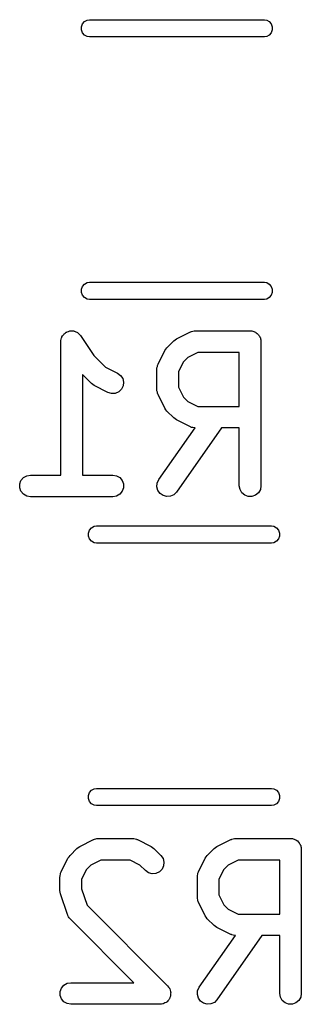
# Model space of a CAD drawing. Extents: x 67.2 to 111.3, y -47.6 to -38.1.
# Tile 3 of 3: x 109.3 to 111.3, y -44.9 to -38.1. Entities that reach past the tile are written whole.
import ezdxf

# ---------------------------------------------------------------- set-up
doc = ezdxf.new("R2010")
doc.units = 0
doc.header["$MEASUREMENT"] = 0
doc.layers.add('BLACK', color=7, linetype='CONTINUOUS')

msp = doc.modelspace()

# ---------------------------------------------------------------- linework, layer by layer
at = {"layer": 'BLACK', "linetype": 'CONTINUOUS'}
for p, q in [((109.728, -38.1594), (109.735, -38.1395)), ((109.728, -38.1806), (109.728, -38.1594)), ((109.735, -38.1395), (109.749, -38.1233)), ((109.749, -38.1233), (109.767, -38.1127)), ((109.767, -38.1127), (109.783, -38.11)), ((109.783, -38.11), (110.997, -38.11)), ((110.997, -38.11), (111.013, -38.1127)), ((111.013, -38.1127), (111.031, -38.1233)), ((111.031, -38.1233), (111.045, -38.1395)), ((111.045, -38.1395), (111.052, -38.1594)), ((111.052, -38.1594), (111.052, -38.1806)), ((109.735, -38.2005), (109.728, -38.1806)), ((109.749, -38.2167), (109.735, -38.2005)), ((109.767, -38.2273), (109.749, -38.2167)), ((109.783, -38.23), (109.767, -38.2273)), ((110.997, -38.23), (109.783, -38.23)), ((111.013, -38.2273), (110.997, -38.23)), ((111.031, -38.2167), (111.013, -38.2273)), ((111.045, -38.2005), (111.031, -38.2167)), ((111.052, -38.1806), (111.045, -38.2005)), ((109.749, -39.9433), (109.767, -39.9327)), ((109.767, -39.9327), (109.783, -39.93)), ((109.783, -39.93), (110.997, -39.93)), ((110.997, -39.93), (111.013, -39.9327)), ((111.013, -39.9327), (111.031, -39.9433)), ((109.728, -39.9794), (109.735, -39.9595)), ((109.728, -40.0006), (109.728, -39.9794)), ((109.735, -40.0205), (109.728, -40.0006)), ((109.735, -39.9595), (109.749, -39.9433)), ((111.031, -39.9433), (111.045, -39.9595)), ((111.045, -39.9595), (111.052, -39.9794)), ((111.052, -40.0006), (111.045, -40.0205)), ((111.052, -39.9794), (111.052, -40.0006)), ((109.749, -40.0367), (109.735, -40.0205)), ((109.767, -40.0473), (109.749, -40.0367)), ((109.783, -40.05), (109.767, -40.0473)), ((110.997, -40.05), (109.783, -40.05)), ((111.013, -40.0473), (110.997, -40.05)), ((111.031, -40.0367), (111.013, -40.0473)), ((111.045, -40.0205), (111.031, -40.0367)), ((109.616, -40.2832), (109.622, -40.2774)), ((109.622, -40.2774), (109.626, -40.276)), ((109.626, -40.276), (109.63, -40.2737)), ((109.63, -40.2737), (109.639, -40.2716)), ((109.639, -40.2716), (109.647, -40.2685)), ((109.647, -40.2685), (109.651, -40.2685)), ((109.651, -40.2685), (109.655, -40.2675)), ((109.655, -40.2675), (109.664, -40.2685)), ((109.664, -40.2685), (109.673, -40.2685)), ((109.673, -40.2685), (109.677, -40.2699)), ((109.677, -40.2699), (109.681, -40.2704)), ((109.681, -40.2704), (109.689, -40.2744)), ((109.689, -40.2744), (109.697, -40.2774)), ((109.697, -40.2774), (109.701, -40.2801)), ((109.701, -40.2801), (109.704, -40.2819)), ((110.388, -40.3229), (110.484, -40.2753)), ((110.484, -40.2753), (110.488, -40.2741)), ((110.488, -40.2741), (110.491, -40.2719)), ((110.491, -40.2719), (110.5, -40.2704)), ((110.5, -40.2704), (110.509, -40.2679)), ((110.509, -40.2679), (110.513, -40.2681)), ((110.513, -40.2681), (110.517, -40.2674)), ((110.517, -40.2674), (110.898, -40.2674)), ((110.898, -40.2674), (110.905, -40.2685)), ((110.905, -40.2685), (110.911, -40.2685)), ((110.911, -40.2685), (110.917, -40.2708)), ((110.917, -40.2708), (110.924, -40.2719)), ((110.924, -40.2719), (110.929, -40.2752)), ((110.929, -40.2752), (110.936, -40.2774)), ((110.936, -40.2774), (110.941, -40.2816)), ((110.941, -40.2816), (110.946, -40.2849)), ((109.585, -40.3341), (109.588, -40.3255)), ((109.586, -40.3383), (109.585, -40.3341)), ((109.585, -40.3424), (109.586, -40.3383)), ((109.585, -41.2674), (109.585, -40.3424)), ((109.588, -40.3255), (109.59, -40.3167)), ((109.59, -40.3167), (109.592, -40.3131)), ((109.592, -40.3131), (109.593, -40.3091)), ((109.593, -40.3091), (109.598, -40.3019)), ((109.598, -40.3019), (109.603, -40.2942)), ((109.603, -40.2942), (109.606, -40.2915)), ((109.606, -40.2915), (109.608, -40.2881)), ((109.608, -40.2881), (109.616, -40.2832)), ((109.704, -40.2819), (109.711, -40.2884)), ((109.711, -40.2884), (109.717, -40.2942)), ((109.717, -40.2942), (109.72, -40.2978)), ((109.72, -40.2978), (109.722, -40.3008)), ((109.722, -40.3008), (109.814, -40.4375)), ((110.321, -40.3846), (110.369, -40.337)), ((110.369, -40.337), (110.379, -40.3301)), ((110.379, -40.3301), (110.388, -40.3229)), ((110.946, -40.2849), (110.951, -40.29)), ((110.951, -40.29), (110.956, -40.2942)), ((110.956, -40.2942), (110.959, -40.2999)), ((110.959, -40.2999), (110.963, -40.3049)), ((110.963, -40.3049), (110.965, -40.311)), ((110.965, -40.311), (110.969, -40.3167)), ((110.969, -40.3167), (110.97, -40.3232)), ((110.97, -40.3232), (110.972, -40.3294)), ((110.972, -40.3294), (110.972, -40.3359)), ((110.972, -40.3359), (110.973, -40.3424)), ((110.973, -40.3424), (110.973, -41.3424)), ((110.26, -40.4993), (110.307, -40.4041)), ((110.307, -40.4041), (110.314, -40.3944)), ((110.314, -40.3944), (110.321, -40.3846)), ((110.535, -40.4174), (110.466, -40.4516)), ((110.823, -40.4174), (110.535, -40.4174)), ((110.823, -40.7912), (110.823, -40.4174)), ((109.814, -40.4375), (109.895, -40.5188)), ((110.436, -40.482), (110.402, -40.5506)), ((110.466, -40.4516), (110.436, -40.482)), ((109.895, -40.5188), (109.979, -40.561)), ((110.252, -40.5243), (110.255, -40.5159)), ((110.252, -40.5286), (110.252, -40.5243)), ((110.252, -40.5329), (110.252, -40.5286)), ((110.252, -40.6757), (110.252, -40.5329)), ((110.255, -40.5159), (110.256, -40.5072)), ((110.256, -40.5072), (110.258, -40.5035)), ((110.258, -40.5035), (110.26, -40.4993)), ((110.402, -40.5506), (110.402, -40.658)), ((109.797, -40.6335), (109.735, -40.5711)), ((109.735, -40.5711), (109.735, -41.2674)), ((109.979, -40.561), (110, -40.5765)), ((110, -40.5765), (110.015, -40.5983)), ((110.015, -40.5983), (110.021, -40.6236)), ((109.807, -40.6404), (109.797, -40.6335)), ((109.817, -40.6476), (109.807, -40.6404)), ((109.912, -40.6952), (109.817, -40.6476)), ((109.987, -40.6907), (109.963, -40.701)), ((110.006, -40.6728), (109.987, -40.6907)), ((110.018, -40.6495), (110.006, -40.6728)), ((110.021, -40.6236), (110.018, -40.6495)), ((110.252, -40.68), (110.252, -40.6757)), ((110.252, -40.6843), (110.252, -40.68)), ((110.255, -40.6927), (110.252, -40.6843)), ((110.402, -40.658), (110.436, -40.7265)), ((109.937, -40.7026), (109.912, -40.6952)), ((109.963, -40.701), (109.937, -40.7026)), ((110.256, -40.7014), (110.255, -40.6927)), ((110.258, -40.7051), (110.256, -40.7014)), ((110.26, -40.7093), (110.258, -40.7051)), ((110.307, -40.8045), (110.26, -40.7093)), ((110.436, -40.7265), (110.466, -40.7569)), ((110.466, -40.7569), (110.535, -40.7912)), ((110.314, -40.8142), (110.307, -40.8045)), ((110.321, -40.824), (110.314, -40.8142)), ((110.369, -40.8716), (110.321, -40.824)), ((110.535, -40.7912), (110.823, -40.7912)), ((110.379, -40.8785), (110.369, -40.8716)), ((110.388, -40.8857), (110.379, -40.8785)), ((110.484, -40.9333), (110.388, -40.8857)), ((110.265, -41.2994), (110.516, -40.941)), ((110.699, -40.9412), (110.388, -41.3854)), ((110.488, -40.9345), (110.484, -40.9333)), ((110.491, -40.9367), (110.488, -40.9345)), ((110.5, -40.9382), (110.491, -40.9367)), ((110.509, -40.9407), (110.5, -40.9382)), ((110.513, -40.9404), (110.509, -40.9407)), ((110.516, -40.941), (110.513, -40.9404)), ((110.823, -40.9412), (110.699, -40.9412)), ((110.823, -41.3424), (110.823, -40.9412)), ((109.3, -41.3294), (109.309, -41.3049)), ((109.309, -41.3049), (109.326, -41.2849)), ((109.326, -41.2849), (109.349, -41.2719)), ((109.349, -41.2719), (109.374, -41.2674)), ((109.374, -41.2674), (109.585, -41.2674)), ((109.735, -41.2674), (109.946, -41.2674)), ((109.946, -41.2674), (109.971, -41.2719)), ((109.971, -41.2719), (109.994, -41.2849)), ((109.994, -41.2849), (110.011, -41.3049)), ((110.011, -41.3049), (110.02, -41.3294)), ((110.254, -41.323), (110.265, -41.2994)), ((109.3, -41.3554), (109.3, -41.3294)), ((109.309, -41.3799), (109.3, -41.3554)), ((110.02, -41.3554), (110.011, -41.3799)), ((110.02, -41.3294), (110.02, -41.3554)), ((110.252, -41.3489), (110.254, -41.323)), ((110.259, -41.3741), (110.252, -41.3489)), ((110.828, -41.368), (110.823, -41.3424)), ((110.841, -41.3906), (110.828, -41.368)), ((110.969, -41.368), (110.956, -41.3906)), ((110.973, -41.3424), (110.969, -41.368)), ((109.326, -41.3998), (109.309, -41.3799)), ((109.349, -41.4129), (109.326, -41.3998)), ((109.374, -41.4174), (109.349, -41.4129)), ((109.946, -41.4174), (109.374, -41.4174)), ((109.971, -41.4129), (109.946, -41.4174)), ((109.994, -41.3998), (109.971, -41.4129)), ((110.011, -41.3799), (109.994, -41.3998)), ((110.274, -41.3954), (110.259, -41.3741)), ((110.295, -41.4104), (110.274, -41.3954)), ((110.32, -41.4171), (110.295, -41.4104)), ((110.346, -41.4148), (110.32, -41.4171)), ((110.37, -41.4038), (110.346, -41.4148)), ((110.388, -41.3854), (110.37, -41.4038)), ((110.861, -41.4073), (110.841, -41.3906)), ((110.885, -41.4162), (110.861, -41.4073)), ((110.911, -41.4162), (110.885, -41.4162)), ((110.936, -41.4073), (110.911, -41.4162)), ((110.956, -41.3906), (110.936, -41.4073)), ((109.785, -41.6495), (109.799, -41.6333)), ((109.799, -41.6333), (109.817, -41.6227)), ((109.817, -41.6227), (109.833, -41.62)), ((109.833, -41.62), (111.047, -41.62)), ((111.047, -41.62), (111.063, -41.6227)), ((111.063, -41.6227), (111.081, -41.6333)), ((111.081, -41.6333), (111.095, -41.6495)), ((109.778, -41.6694), (109.785, -41.6495)), ((109.778, -41.6906), (109.778, -41.6694)), ((109.785, -41.7105), (109.778, -41.6906)), ((109.799, -41.7267), (109.785, -41.7105)), ((111.095, -41.7105), (111.081, -41.7267)), ((111.095, -41.6495), (111.102, -41.6694)), ((111.102, -41.6906), (111.095, -41.7105)), ((111.102, -41.6694), (111.102, -41.6906)), ((109.817, -41.7373), (109.799, -41.7267)), ((109.833, -41.74), (109.817, -41.7373)), ((111.047, -41.74), (109.833, -41.74)), ((111.063, -41.7373), (111.047, -41.74)), ((111.081, -41.7267), (111.063, -41.7373)), ((109.778, -43.4894), (109.785, -43.4695)), ((109.778, -43.5106), (109.778, -43.4894)), ((109.785, -43.4695), (109.799, -43.4533)), ((109.799, -43.4533), (109.817, -43.4427)), ((109.817, -43.4427), (109.833, -43.44)), ((109.833, -43.44), (111.047, -43.44)), ((111.047, -43.44), (111.063, -43.4427)), ((111.063, -43.4427), (111.081, -43.4533)), ((111.081, -43.4533), (111.095, -43.4695)), ((111.095, -43.4695), (111.102, -43.4894)), ((111.102, -43.4894), (111.102, -43.5106)), ((109.785, -43.5305), (109.778, -43.5106)), ((109.799, -43.5467), (109.785, -43.5305)), ((109.817, -43.5573), (109.799, -43.5467)), ((109.833, -43.56), (109.817, -43.5573)), ((111.063, -43.5573), (111.047, -43.56)), ((111.081, -43.5467), (111.063, -43.5573)), ((111.095, -43.5305), (111.081, -43.5467)), ((111.102, -43.5106), (111.095, -43.5305)), ((111.047, -43.56), (109.833, -43.56)), ((109.716, -43.8429), (109.811, -43.7953)), ((109.811, -43.7953), (109.815, -43.7941)), ((109.815, -43.7941), (109.819, -43.7919)), ((109.819, -43.7919), (109.828, -43.7904)), ((109.828, -43.7904), (109.836, -43.7879)), ((109.836, -43.7879), (109.841, -43.7881)), ((109.841, -43.7881), (109.845, -43.7874)), ((109.845, -43.7874), (110.083, -43.7874)), ((110.083, -43.7874), (110.087, -43.7881)), ((110.087, -43.7881), (110.091, -43.7879)), ((110.091, -43.7879), (110.1, -43.7904)), ((110.1, -43.7904), (110.109, -43.7919)), ((110.109, -43.7919), (110.112, -43.7941)), ((110.112, -43.7941), (110.116, -43.7953)), ((110.116, -43.7953), (110.212, -43.8429)), ((110.668, -43.8429), (110.764, -43.7953)), ((110.764, -43.7953), (110.768, -43.7941)), ((110.768, -43.7941), (110.771, -43.7919)), ((110.771, -43.7919), (110.78, -43.7904)), ((110.78, -43.7904), (110.789, -43.7879)), ((110.789, -43.7879), (110.793, -43.7881)), ((110.793, -43.7881), (110.797, -43.7874)), ((110.797, -43.7874), (111.178, -43.7874)), ((111.178, -43.7874), (111.185, -43.7885)), ((111.185, -43.7885), (111.191, -43.7885)), ((111.191, -43.7885), (111.197, -43.7908)), ((111.197, -43.7908), (111.204, -43.7919)), ((111.204, -43.7919), (111.209, -43.7952)), ((111.209, -43.7952), (111.216, -43.7974)), ((111.216, -43.7974), (111.221, -43.8016)), ((111.221, -43.8016), (111.226, -43.8049)), ((111.226, -43.8049), (111.231, -43.81)), ((111.231, -43.81), (111.236, -43.8142)), ((111.236, -43.8142), (111.239, -43.8199)), ((111.239, -43.8199), (111.243, -43.8249)), ((111.243, -43.8249), (111.245, -43.831)), ((111.245, -43.831), (111.249, -43.8367)), ((109.649, -43.9046), (109.696, -43.857)), ((109.696, -43.857), (109.706, -43.8501)), ((109.706, -43.8501), (109.716, -43.8429)), ((110.212, -43.8429), (110.221, -43.8501)), ((110.221, -43.8501), (110.231, -43.857)), ((110.231, -43.857), (110.279, -43.9046)), ((110.601, -43.9046), (110.649, -43.857)), ((110.649, -43.857), (110.659, -43.8501)), ((110.659, -43.8501), (110.668, -43.8429)), ((111.249, -43.8367), (111.25, -43.8432)), ((111.25, -43.8432), (111.252, -43.8494)), ((111.252, -43.8494), (111.252, -43.8559)), ((111.252, -43.8559), (111.253, -43.8624)), ((111.253, -43.8624), (111.253, -44.8624)), ((109.587, -44.0193), (109.635, -43.9241)), ((109.635, -43.9241), (109.642, -43.9144)), ((109.642, -43.9144), (109.649, -43.9046)), ((109.862, -43.9374), (109.794, -43.9716)), ((110.065, -43.9374), (109.862, -43.9374)), ((110.134, -43.9716), (110.065, -43.9374)), ((110.279, -43.9046), (110.294, -43.9259)), ((110.294, -43.9259), (110.3, -43.9511)), ((110.3, -43.9511), (110.298, -43.977)), ((110.54, -44.0193), (110.587, -43.9241)), ((110.587, -43.9241), (110.594, -43.9144)), ((110.594, -43.9144), (110.601, -43.9046)), ((110.815, -43.9374), (110.746, -43.9716)), ((111.103, -43.9374), (110.815, -43.9374)), ((111.103, -44.3112), (111.103, -43.9374)), ((109.58, -44.0443), (109.582, -44.0359)), ((109.582, -44.0359), (109.584, -44.0272)), ((109.584, -44.0272), (109.586, -44.0235)), ((109.586, -44.0235), (109.587, -44.0193)), ((109.764, -44.002), (109.729, -44.0706)), ((109.794, -43.9716), (109.764, -44.002)), ((110.173, -44.0107), (110.134, -43.9716)), ((110.194, -44.0256), (110.173, -44.0107)), ((110.219, -44.0323), (110.194, -44.0256)), ((110.245, -44.0301), (110.219, -44.0323)), ((110.269, -44.0191), (110.245, -44.0301)), ((110.287, -44.0006), (110.269, -44.0191)), ((110.298, -43.977), (110.287, -44.0006)), ((110.532, -44.0443), (110.535, -44.0359)), ((110.535, -44.0359), (110.536, -44.0272)), ((110.536, -44.0272), (110.538, -44.0235)), ((110.538, -44.0235), (110.54, -44.0193)), ((110.716, -44.002), (110.682, -44.0706)), ((110.746, -43.9716), (110.716, -44.002)), ((109.579, -44.0529), (109.58, -44.0486)), ((109.579, -44.1481), (109.579, -44.0529)), ((109.58, -44.0486), (109.58, -44.0443)), ((109.729, -44.0706), (109.729, -44.1359)), ((110.532, -44.0486), (110.532, -44.0443)), ((110.532, -44.0529), (110.532, -44.0486)), ((110.532, -44.1957), (110.532, -44.0529)), ((110.682, -44.0706), (110.682, -44.178)), ((109.581, -44.1599), (109.579, -44.1481)), ((109.583, -44.1718), (109.581, -44.1599)), ((109.631, -44.3147), (109.583, -44.1718)), ((109.729, -44.1359), (109.767, -44.2504)), ((110.532, -44.2), (110.532, -44.1957)), ((110.532, -44.2043), (110.532, -44.2)), ((110.535, -44.2127), (110.532, -44.2043)), ((110.536, -44.2214), (110.535, -44.2127)), ((110.538, -44.2251), (110.536, -44.2214)), ((110.54, -44.2293), (110.538, -44.2251)), ((110.587, -44.3245), (110.54, -44.2293)), ((110.682, -44.178), (110.716, -44.2465)), ((109.767, -44.2504), (110.326, -44.8093)), ((110.716, -44.2465), (110.746, -44.2769)), ((110.746, -44.2769), (110.815, -44.3112)), ((109.633, -44.3185), (109.631, -44.3147)), ((109.634, -44.3226), (109.633, -44.3185)), ((109.639, -44.3298), (109.634, -44.3226)), ((109.643, -44.3376), (109.639, -44.3298)), ((109.646, -44.3404), (109.643, -44.3376)), ((109.649, -44.344), (109.646, -44.3404)), ((110.092, -44.7874), (109.649, -44.344)), ((110.594, -44.3342), (110.587, -44.3245)), ((110.601, -44.344), (110.594, -44.3342)), ((110.649, -44.3916), (110.601, -44.344)), ((110.815, -44.3112), (111.103, -44.3112)), ((110.659, -44.3985), (110.649, -44.3916)), ((110.668, -44.4057), (110.659, -44.3985)), ((110.764, -44.4533), (110.668, -44.4057)), ((110.545, -44.8194), (110.796, -44.461)), ((110.979, -44.4612), (110.668, -44.9054)), ((110.768, -44.4545), (110.764, -44.4533)), ((110.771, -44.4567), (110.768, -44.4545)), ((110.78, -44.4582), (110.771, -44.4567)), ((110.789, -44.4607), (110.78, -44.4582)), ((110.793, -44.4604), (110.789, -44.4607)), ((110.796, -44.461), (110.793, -44.4604)), ((111.103, -44.4612), (110.979, -44.4612)), ((111.103, -44.8624), (111.103, -44.4612)), ((109.629, -44.7919), (109.654, -44.7874)), ((109.654, -44.7874), (110.092, -44.7874)), ((109.58, -44.8494), (109.589, -44.8249)), ((109.58, -44.8754), (109.58, -44.8494)), ((109.589, -44.8249), (109.606, -44.8049)), ((109.606, -44.8049), (109.629, -44.7919)), ((110.326, -44.8093), (110.332, -44.8174)), ((110.332, -44.8174), (110.338, -44.8249)), ((110.338, -44.8249), (110.339, -44.828)), ((110.339, -44.828), (110.341, -44.8307)), ((110.341, -44.8307), (110.344, -44.8401)), ((110.344, -44.8401), (110.347, -44.8494)), ((110.347, -44.8494), (110.347, -44.8527)), ((110.347, -44.8527), (110.348, -44.8558)), ((110.348, -44.8558), (110.347, -44.8656)), ((110.532, -44.8689), (110.534, -44.843)), ((110.534, -44.843), (110.545, -44.8194)), ((109.589, -44.8999), (109.58, -44.8754)), ((109.606, -44.9198), (109.589, -44.8999)), ((109.629, -44.9329), (109.606, -44.9198)), ((110.316, -44.9238), (110.307, -44.928)), ((110.319, -44.9215), (110.316, -44.9238)), ((110.322, -44.9198), (110.319, -44.9215)), ((110.328, -44.9123), (110.322, -44.9198)), ((110.335, -44.9054), (110.328, -44.9123)), ((110.336, -44.9024), (110.335, -44.9054)), ((110.338, -44.8999), (110.336, -44.9024)), ((110.342, -44.8907), (110.338, -44.8999)), ((110.346, -44.8818), (110.342, -44.8907)), ((110.347, -44.8754), (110.346, -44.8785)), ((110.346, -44.8785), (110.346, -44.8818)), ((110.347, -44.8656), (110.347, -44.8754)), ((110.539, -44.8941), (110.532, -44.8689)), ((110.554, -44.9154), (110.539, -44.8941)), ((110.575, -44.9304), (110.554, -44.9154)), ((110.65, -44.9238), (110.626, -44.9348)), ((110.668, -44.9054), (110.65, -44.9238)), ((111.108, -44.888), (111.103, -44.8624)), ((111.121, -44.9106), (111.108, -44.888)), ((111.141, -44.9273), (111.121, -44.9106)), ((111.236, -44.9106), (111.216, -44.9273)), ((111.249, -44.888), (111.236, -44.9106)), ((111.253, -44.8624), (111.249, -44.888)), ((109.654, -44.9374), (109.629, -44.9329)), ((110.273, -44.9374), (109.654, -44.9374)), ((110.283, -44.9357), (110.273, -44.9374)), ((110.293, -44.9348), (110.283, -44.9357)), ((110.296, -44.9334), (110.293, -44.9348)), ((110.299, -44.9329), (110.296, -44.9334)), ((110.307, -44.928), (110.299, -44.9329)), ((110.6, -44.9371), (110.575, -44.9304)), ((110.626, -44.9348), (110.6, -44.9371)), ((111.165, -44.9362), (111.141, -44.9273)), ((111.191, -44.9362), (111.165, -44.9362)), ((111.216, -44.9273), (111.191, -44.9362))]:
    msp.add_line(p, q, dxfattribs=at)

doc.saveas('drawing.dxf')
